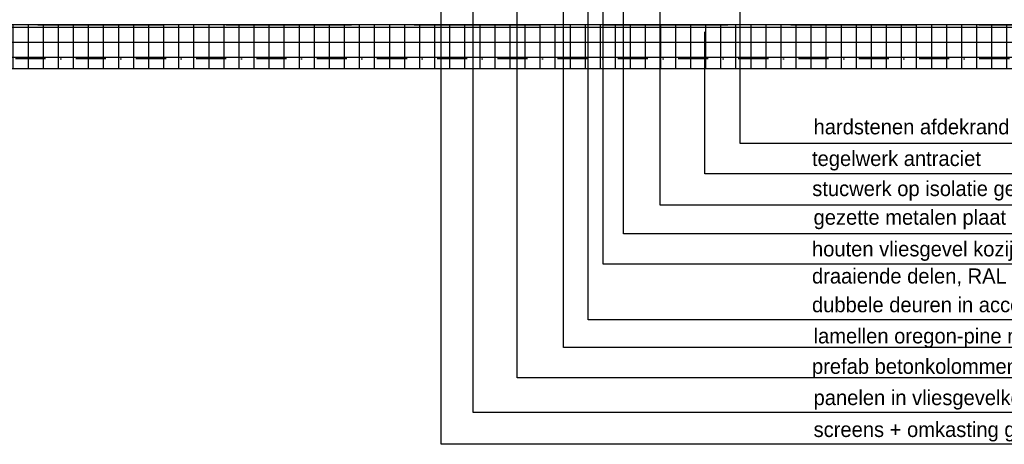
# Model space of a CAD drawing. Extents: x 0 to 140000, y 0 to 84100.
# Tile 17 of 48: x 38614 to 48423, y 40695 to 44924. Entities that reach past the tile are written whole.
import ezdxf

# ---------------------------------------------------------------- set-up
doc = ezdxf.new("R2010")
doc.units = 0
doc.header["$LTSCALE"] = 100
doc.header["$MEASUREMENT"] = 0
for name, pattern in [('B0201', [50, 31.25, -6.25, 6.25, -6.25]), ('B0703', [18.75, 12.5, -6.25]), ('DASHDOTX2', [2, 1, -0.5, 0, -0.5])]:
    doc.linetypes.add(name, pattern=pattern)
for name, color, linetype in [('AA31----_BUITENKOZIJ', 7, 'CONTINUOUS'), ('AL$1A---_ALGEMEEN', 1, 'CONTINUOUS'), ('AL$7A---_STRAMIEN', 1, 'B0201'), ('AL11----_GRONDWERK', 4, 'CONTINUOUS'), ('AL21----_BUITENWAND', 2, 'CONTINUOUS'), ('AT$1A---_ALGEMEEN', 7, 'CONTINUOUS'), ('DLLATATIE', 3, 'B0703')]:
    doc.layers.add(name, color=color, linetype=linetype)
doc.styles.add('02_100', font='B-GBP.shx', dxfattribs={"height": 250})

msp = doc.modelspace()

# ---------------------------------------------------------------- hatches: boundary and pattern name
at = {"layer": 'AA31----_BUITENKOZIJ'}
h = msp.add_hatch(dxfattribs=at)
h.set_pattern_fill('U,_O', color=42, scale=150, double=1, pattern_type=0)
h.set_pattern_definition([(0, (0, 0), (0, 150), []), (90, (0, 0), (-150, 9e-15), [])])
h.paths.add_polyline_path([(16295.1, 44433.6), (16295.1, 44873.6), (97759.3, 44873.6), (97759.3, 44433.6)])

# ---------------------------------------------------------------- linework, layer by layer
at = {"layer": 'AL$1A---_ALGEMEEN'}
for p, q in [((44628.6, 42791.9), (44628.6, 52805.1)), ((44994.7, 43076.5), (44994.7, 52337.5)), ((42814.2, 40695.3), (42814.2, 51642.4)), ((44030.1, 41659.5), (44030.1, 50771.5)), ((43132, 41012.9), (43132, 48531)), ((44426.4, 42489.1), (44426.4, 47843.4)), ((44276.4, 41933.3), (44276.4, 46351.7)), ((43568.5, 41356.9), (43568.5, 45891.5)), ((45793.3, 43692.1), (45793.3, 45496.4)), ((45441.1, 43389.2), (45441.1, 44803.9)), ((50568.2, 43692.1), (45793.3, 43692.1)), ((48802.3, 43389.2), (45441.1, 43389.2)), ((51444.5, 43076.5), (44994.7, 43076.5)), ((52064.1, 42791.9), (44628.6, 42791.9)), ((51786.6, 42489.1), (44426.4, 42489.1)), ((52874.1, 41933.3), (44276.4, 41933.3)), ((54098.2, 41659.5), (44030.1, 41659.5)), ((50606.2, 41356.9), (43568.5, 41356.9)), ((52162.1, 41012.9), (43132, 41012.9)), ((49577.4, 40695.3), (42814.2, 40695.3))]:
    msp.add_line(p, q, dxfattribs=at)
at = {"layer": 'AL$7A---_STRAMIEN', "color": 1, "linetype": 'DASHDOTX2', "ltscale": 3}
msp.add_line((130687.3, 44533.6), (9272.8, 44533.6), dxfattribs=at)
at = {"layer": 'AL11----_GRONDWERK'}
msp.add_line((139000, 44433.6), (1000, 44433.6), dxfattribs=at)
at = {"layer": 'AL21----_BUITENWAND', "color": 3}
msp.add_line((97779.3, 44873.6), (16275.1, 44873.6), dxfattribs=at)
at = {"layer": 'DLLATATIE'}
msp.add_lwpolyline([(16295.1, 44433.6), (16295.1, 44873.6), (97759.3, 44873.6), (97759.3, 44433.6)], close=True, dxfattribs=at)

# ---------------------------------------------------------------- texts
at = {"layer": 'AT$1A---_ALGEMEEN', "color": 2, "style": '02_100'}
for s, p in [('hardstenen afdekrand donkergrijs', (46523.2, 43781.9)), ('tegelwerk antraciet', (46507.3, 43466.5)), ('stucwerk op isolatie gebroken creme-wit', (46509.8, 43167.2)), ('gezette metalen plaat creme-wit, als stucwerk', (46523.2, 42881.7)), ('houten vliesgevel kozijnen Ral 7011 (antraciet)', (46507.3, 42566.3)), ('draaiende delen, RAL 7001 (zilver-grijs)', (46507.3, 42296.4)), ('dubbele deuren in accentkleur, RAL 1017 (safraangeel)', (46507.3, 42010.5)), ('lamellen oregon-pine naturel behandeld, tussen stramienen 35-44', (46523.2, 41699.9)), ('prefab betonkolommen naturelkleur', (46507.3, 41397)), ('panelen in vliesgevelkozijnen Ral 7011 (antraciet)', (46523.2, 41085.5)), ('screens + omkasting grijs', (46523.2, 40767.9))]:
    msp.add_text(s, height=150, dxfattribs=at).set_placement(p)

doc.saveas('drawing.dxf')
